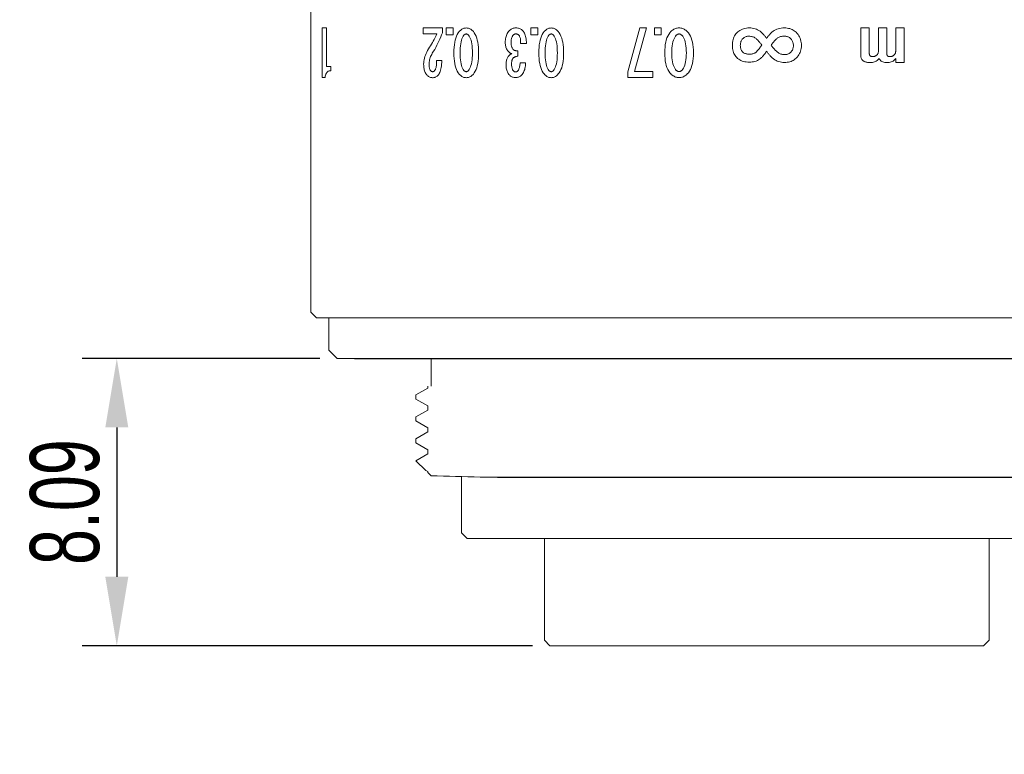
# Model space of a CAD drawing. Header units: millimetres. Extents: x -12 to 140, y 241 to 418.
# Tile 5 of 7: x 85 to 121, y 364 to 390. Entities that reach past the tile are written whole.
import ezdxf

# ---------------------------------------------------------------- set-up
doc = ezdxf.new("R2010")
doc.units = ezdxf.units.MM
doc.header["$LTSCALE"] = 19.36
doc.header["$PDMODE"] = 3
doc.header["$PDSIZE"] = 8
doc.layers.get('0').update_dxf_attribs({"linetype": 'CONTINUOUS'})
doc.layers.get('Defpoints').update_dxf_attribs({"linetype": 'CONTINUOUS'})
doc.layers.add('1', color=7, linetype='CONTINUOUS', true_color=0xffffff)
doc.layers.add('標注線', color=7, linetype='CONTINUOUS')
doc.styles.get("Standard").update_dxf_attribs({"font": 'txt', "width": 0.7})
doc.dimstyles.new('ISO-25', dxfattribs={"dimtxt": 2.5, "dimasz": 2.5, "dimexe": 1.25, "dimexo": 0.625, "dimtad": 1, "dimdec": 4, "dimdsep": 46, "dimlunit": 6, "dimtxsty": 'STANDARD', "dimcen": 2.5, "dimadec": 0, "dimazin": 0, "dimtfac": 1, "dimtdec": 4, "dimtmove": 0, "dimatfit": 3, "dimfxl": 1, "dimtolj": 1, "dimtzin": 0, "dimarcsym": 0})

# ---------------------------------------------------------------- blocks, each defined once
blk = doc.blocks.new('*G60')
at = {"layer": '1', "color": 7, "linetype": 'Continuous', "lineweight": 15}
for p, q in [((47.249, 42.147), (47.974, 42.147)), ((47.249, 41.982), (47.249, 42.147)), ((47.974, 42.147), (48.644, 42.147)), ((48.644, 42.147), (48.644, 42.301)), ((48.644, 42.301), (48.797, 42.301)), ((49.049, 42.088), (49.049, 41.982)), ((49.049, 41.982), (47.249, 41.982))]:
    blk.add_line(p, q, dxfattribs=at)
blk.add_lwpolyline([(48.797, 42.301), (48.799, 42.266), (48.807, 42.234), (48.82, 42.205), (48.837, 42.179), (48.86, 42.157), (48.888, 42.137), (48.92, 42.12), (48.958, 42.106), (49.001, 42.096), (49.049, 42.088)], dxfattribs=at)
blk = doc.blocks.new('*G59')
blk.add_blockref('*G60', (0, 0))
blk = doc.blocks.new('*G61')
at = {"layer": '1', "color": 7, "linetype": 'Continuous', "lineweight": 15}
for p, q in [((47.249, 46.47), (47.249, 46.723)), ((47.249, 46.723), (47.494, 46.723)), ((47.494, 46.723), (47.494, 46.47)), ((47.494, 46.47), (47.249, 46.47))]:
    blk.add_line(p, q, dxfattribs=at)
blk = doc.blocks.new('*G63')
at = {"layer": '1', "color": 7, "linetype": 'Continuous', "lineweight": 15}
for p, q in [((47.249, 45.64), (47.249, 46.342)), ((47.249, 46.342), (47.42, 46.342)), ((47.466, 46.141), (47.466, 45.64)), ((48.429, 46.128), (48.429, 46.316)), ((47.466, 45.64), (47.249, 45.64))]:
    blk.add_line(p, q, dxfattribs=at)
for points in [[(47.42, 46.342), (47.498, 46.311), (47.576, 46.279), (47.653, 46.246), (47.728, 46.211), (47.803, 46.175), (47.878, 46.137), (47.951, 46.098), (48.024, 46.058), (48.095, 46.016), (48.166, 45.973)], [(48.007, 45.836), (47.949, 45.873), (47.891, 45.908), (47.834, 45.942), (47.779, 45.974), (47.724, 46.005), (47.67, 46.035), (47.618, 46.064), (47.566, 46.091), (47.516, 46.117), (47.466, 46.141)], [(48.429, 46.316), (48.498, 46.314), (48.563, 46.31), (48.623, 46.304), (48.68, 46.295), (48.732, 46.285), (48.781, 46.273), (48.825, 46.258), (48.865, 46.242), (48.901, 46.224), (48.933, 46.203)], [(48.771, 46.075), (48.754, 46.085), (48.734, 46.094), (48.709, 46.102), (48.681, 46.109), (48.648, 46.115), (48.612, 46.12), (48.572, 46.123), (48.528, 46.126), (48.481, 46.128), (48.429, 46.128)], [(48.834, 45.991), (48.834, 45.999), (48.832, 46.007), (48.829, 46.015), (48.824, 46.023), (48.818, 46.032), (48.812, 46.04), (48.803, 46.048), (48.794, 46.057), (48.783, 46.066), (48.771, 46.075)], [(48.789, 45.908), (48.798, 45.914), (48.806, 45.921), (48.812, 45.929), (48.818, 45.937), (48.823, 45.945), (48.827, 45.953), (48.83, 45.962), (48.832, 45.971), (48.834, 45.981), (48.834, 45.991)], [(48.933, 46.203), (48.955, 46.186), (48.975, 46.167), (48.993, 46.148), (49.008, 46.127), (49.021, 46.105), (49.032, 46.082), (49.04, 46.058), (49.046, 46.032), (49.05, 46.006), (49.051, 45.978)], [(48.56, 45.659), (48.506, 45.661), (48.452, 45.667), (48.398, 45.675), (48.343, 45.688), (48.288, 45.704), (48.233, 45.723), (48.177, 45.746), (48.121, 45.773), (48.064, 45.803), (48.007, 45.836)], [(48.166, 45.973), (48.205, 45.95), (48.244, 45.93), (48.283, 45.912), (48.323, 45.897), (48.363, 45.884), (48.404, 45.873), (48.444, 45.865), (48.486, 45.859), (48.527, 45.855), (48.569, 45.854)], [(48.924, 45.754), (48.897, 45.736), (48.867, 45.72), (48.836, 45.706), (48.802, 45.693), (48.767, 45.683), (48.729, 45.675), (48.69, 45.668), (48.649, 45.663), (48.605, 45.66), (48.56, 45.659)], [(48.569, 45.854), (48.597, 45.855), (48.624, 45.856), (48.65, 45.859), (48.674, 45.863), (48.697, 45.868), (48.718, 45.873), (48.738, 45.88), (48.756, 45.889), (48.774, 45.898), (48.789, 45.908)], [(49.051, 45.978), (49.049, 45.952), (49.046, 45.926), (49.039, 45.902), (49.03, 45.878), (49.019, 45.855), (49.005, 45.833), (48.989, 45.812), (48.97, 45.792), (48.948, 45.772), (48.924, 45.754)]]:
    blk.add_lwpolyline(points, dxfattribs=at)
blk = doc.blocks.new('*G62')
blk.add_blockref('*G63', (0, 0))
blk = doc.blocks.new('*G65')
at = {"layer": '1', "color": 7, "linetype": 'Continuous', "lineweight": 15}
for points in [[(47.249, 47.201), (47.251, 47.229), (47.255, 47.257), (47.261, 47.284), (47.271, 47.311), (47.283, 47.337), (47.298, 47.362), (47.315, 47.387), (47.335, 47.411), (47.358, 47.435), (47.383, 47.458)], [(47.383, 47.458), (47.431, 47.494), (47.485, 47.527), (47.546, 47.555), (47.614, 47.58), (47.687, 47.601), (47.768, 47.618), (47.855, 47.631), (47.948, 47.641), (48.048, 47.647), (48.155, 47.649)], [(48.155, 47.424), (48.062, 47.423), (47.976, 47.419), (47.896, 47.412), (47.822, 47.402), (47.755, 47.389), (47.694, 47.374), (47.639, 47.355), (47.59, 47.334), (47.548, 47.31), (47.512, 47.284)], [(48.155, 47.649), (48.259, 47.647), (48.358, 47.641), (48.45, 47.631), (48.535, 47.618), (48.615, 47.601), (48.688, 47.58), (48.755, 47.555), (48.815, 47.527), (48.869, 47.494), (48.917, 47.458)], [(48.79, 47.282), (48.752, 47.309), (48.708, 47.334), (48.659, 47.355), (48.604, 47.373), (48.544, 47.389), (48.477, 47.402), (48.405, 47.412), (48.327, 47.419), (48.244, 47.423), (48.155, 47.424)], [(48.917, 47.458), (48.942, 47.435), (48.965, 47.411), (48.985, 47.387), (49.002, 47.362), (49.017, 47.336), (49.029, 47.31), (49.039, 47.284), (49.045, 47.257), (49.049, 47.229), (49.051, 47.201)], [(47.383, 46.945), (47.358, 46.968), (47.335, 46.992), (47.315, 47.016), (47.298, 47.041), (47.283, 47.066), (47.271, 47.092), (47.261, 47.118), (47.255, 47.146), (47.251, 47.173), (47.249, 47.201)], [(47.512, 47.284), (47.503, 47.276), (47.495, 47.268), (47.488, 47.26), (47.482, 47.252), (47.477, 47.243), (47.473, 47.235), (47.47, 47.227), (47.468, 47.218), (47.466, 47.21), (47.466, 47.201)], [(47.466, 47.201), (47.466, 47.193), (47.468, 47.184), (47.47, 47.176), (47.473, 47.167), (47.477, 47.159), (47.482, 47.151), (47.488, 47.143), (47.495, 47.135), (47.503, 47.127), (47.512, 47.119)], [(47.512, 47.119), (47.548, 47.092), (47.59, 47.068), (47.639, 47.047), (47.694, 47.029), (47.755, 47.013), (47.822, 47.001), (47.896, 46.991), (47.976, 46.984), (48.062, 46.98), (48.155, 46.978)], [(48.155, 46.978), (48.245, 46.98), (48.33, 46.984), (48.409, 46.991), (48.481, 47.001), (48.547, 47.013), (48.608, 47.029), (48.662, 47.047), (48.71, 47.068), (48.752, 47.092), (48.788, 47.119)], [(48.788, 47.119), (48.797, 47.127), (48.805, 47.135), (48.812, 47.143), (48.818, 47.151), (48.823, 47.159), (48.827, 47.168), (48.83, 47.176), (48.832, 47.184), (48.834, 47.193), (48.834, 47.201)], [(48.834, 47.201), (48.834, 47.21), (48.832, 47.218), (48.83, 47.227), (48.827, 47.235), (48.823, 47.243), (48.818, 47.251), (48.812, 47.259), (48.806, 47.267), (48.798, 47.275), (48.79, 47.282)], [(49.051, 47.201), (49.049, 47.173), (49.045, 47.146), (49.039, 47.119), (49.029, 47.092), (49.017, 47.066), (49.002, 47.041), (48.985, 47.016), (48.965, 46.992), (48.942, 46.968), (48.917, 46.945)], [(48.155, 46.754), (48.048, 46.756), (47.948, 46.761), (47.855, 46.771), (47.768, 46.784), (47.688, 46.802), (47.614, 46.823), (47.546, 46.847), (47.486, 46.876), (47.431, 46.908), (47.383, 46.945)], [(48.917, 46.945), (48.869, 46.908), (48.815, 46.876), (48.754, 46.847), (48.688, 46.823), (48.615, 46.802), (48.535, 46.784), (48.45, 46.771), (48.358, 46.761), (48.259, 46.756), (48.155, 46.754)]]:
    blk.add_lwpolyline(points, dxfattribs=at)
blk = doc.blocks.new('*G64')
blk.add_blockref('*G65', (0, 0))
blk = doc.blocks.new('*G66')
at = {"layer": '1', "color": 7, "linetype": 'Continuous', "lineweight": 15}
for p, q in [((47.249, 49.545), (47.249, 49.799)), ((47.249, 49.799), (47.494, 49.799)), ((47.494, 49.799), (47.494, 49.545)), ((47.494, 49.545), (47.249, 49.545))]:
    blk.add_line(p, q, dxfattribs=at)
blk = doc.blocks.new('*G68')
at = {"layer": '1', "color": 7, "linetype": 'Continuous', "lineweight": 15}
for points in [[(47.383, 50.534), (47.431, 50.57), (47.485, 50.603), (47.546, 50.631), (47.613, 50.656), (47.687, 50.677), (47.768, 50.694), (47.855, 50.707), (47.948, 50.717), (48.048, 50.723), (48.154, 50.725)], [(48.154, 50.725), (48.259, 50.723), (48.358, 50.717), (48.45, 50.707), (48.535, 50.694), (48.615, 50.677), (48.688, 50.656), (48.754, 50.631), (48.815, 50.603), (48.869, 50.57), (48.916, 50.534)], [(47.249, 50.277), (47.251, 50.305), (47.255, 50.333), (47.261, 50.36), (47.271, 50.387), (47.283, 50.413), (47.297, 50.438), (47.315, 50.463), (47.335, 50.487), (47.358, 50.511), (47.383, 50.534)], [(47.383, 50.021), (47.358, 50.044), (47.335, 50.068), (47.315, 50.092), (47.297, 50.117), (47.283, 50.142), (47.271, 50.168), (47.261, 50.194), (47.255, 50.221), (47.251, 50.249), (47.249, 50.277)], [(47.512, 50.36), (47.503, 50.352), (47.495, 50.344), (47.488, 50.336), (47.482, 50.328), (47.477, 50.319), (47.473, 50.311), (47.47, 50.303), (47.468, 50.294), (47.466, 50.286), (47.466, 50.277)], [(47.466, 50.277), (47.466, 50.269), (47.468, 50.26), (47.47, 50.252), (47.473, 50.243), (47.477, 50.235), (47.482, 50.227), (47.488, 50.219), (47.495, 50.211), (47.503, 50.203), (47.512, 50.195)], [(48.154, 50.5), (48.062, 50.499), (47.976, 50.495), (47.896, 50.488), (47.822, 50.478), (47.755, 50.465), (47.693, 50.45), (47.639, 50.431), (47.59, 50.41), (47.548, 50.386), (47.512, 50.36)], [(48.789, 50.358), (48.752, 50.385), (48.708, 50.409), (48.659, 50.431), (48.604, 50.449), (48.543, 50.465), (48.477, 50.478), (48.405, 50.487), (48.327, 50.495), (48.244, 50.499), (48.154, 50.5)], [(48.788, 50.195), (48.797, 50.203), (48.805, 50.211), (48.811, 50.219), (48.817, 50.227), (48.823, 50.235), (48.827, 50.244), (48.83, 50.252), (48.832, 50.26), (48.834, 50.269), (48.834, 50.277)], [(48.834, 50.277), (48.834, 50.286), (48.832, 50.294), (48.83, 50.303), (48.827, 50.311), (48.823, 50.319), (48.818, 50.327), (48.812, 50.335), (48.806, 50.343), (48.798, 50.351), (48.789, 50.358)], [(48.916, 50.534), (48.942, 50.511), (48.965, 50.487), (48.985, 50.463), (49.002, 50.438), (49.017, 50.412), (49.029, 50.386), (49.039, 50.36), (49.045, 50.333), (49.049, 50.305), (49.051, 50.277)], [(49.051, 50.277), (49.049, 50.249), (49.045, 50.222), (49.039, 50.195), (49.029, 50.168), (49.017, 50.142), (49.002, 50.117), (48.985, 50.092), (48.965, 50.068), (48.942, 50.044), (48.916, 50.021)], [(48.154, 49.83), (48.048, 49.832), (47.948, 49.837), (47.855, 49.847), (47.768, 49.86), (47.687, 49.877), (47.614, 49.898), (47.546, 49.923), (47.485, 49.952), (47.431, 49.984), (47.383, 50.021)], [(47.512, 50.195), (47.548, 50.168), (47.59, 50.144), (47.639, 50.123), (47.694, 50.105), (47.755, 50.089), (47.822, 50.077), (47.896, 50.067), (47.976, 50.06), (48.062, 50.055), (48.154, 50.054)], [(48.154, 50.054), (48.245, 50.055), (48.33, 50.06), (48.408, 50.067), (48.481, 50.077), (48.547, 50.089), (48.608, 50.105), (48.662, 50.123), (48.71, 50.144), (48.752, 50.168), (48.788, 50.195)], [(48.916, 50.021), (48.869, 49.984), (48.815, 49.952), (48.754, 49.923), (48.687, 49.898), (48.614, 49.877), (48.535, 49.86), (48.449, 49.847), (48.357, 49.837), (48.259, 49.832), (48.154, 49.83)]]:
    blk.add_lwpolyline(points, dxfattribs=at)
blk = doc.blocks.new('*G67')
blk.add_blockref('*G68', (0, 0))
blk = doc.blocks.new('*G70')
at = {"layer": '1', "color": 7, "linetype": 'Continuous', "lineweight": 15}
for p, q in [((47.815, 49.38), (47.815, 49.171)), ((48.517, 49.151), (48.517, 49.352)), ((48.076, 49.069), (48.272, 49.069))]:
    blk.add_line(p, q, dxfattribs=at)
for points in [[(47.248, 48.996), (47.249, 49.03), (47.253, 49.063), (47.259, 49.094), (47.268, 49.124), (47.279, 49.152), (47.293, 49.178), (47.309, 49.203), (47.328, 49.227), (47.35, 49.249), (47.373, 49.269)], [(47.373, 49.269), (47.403, 49.29), (47.436, 49.309), (47.472, 49.326), (47.512, 49.34), (47.554, 49.352), (47.6, 49.362), (47.649, 49.37), (47.701, 49.376), (47.757, 49.379), (47.815, 49.38)], [(48.517, 49.352), (48.568, 49.349), (48.618, 49.344), (48.665, 49.337), (48.71, 49.328), (48.753, 49.317), (48.793, 49.303), (48.831, 49.288), (48.867, 49.27), (48.9, 49.249), (48.931, 49.227)], [(48.931, 49.227), (48.953, 49.208), (48.973, 49.188), (48.991, 49.167), (49.006, 49.145), (49.019, 49.122), (49.029, 49.097), (49.037, 49.072), (49.043, 49.045), (49.047, 49.018), (49.048, 48.989)], [(47.382, 48.731), (47.357, 48.752), (47.334, 48.775), (47.314, 48.799), (47.296, 48.824), (47.282, 48.85), (47.27, 48.877), (47.26, 48.905), (47.253, 48.934), (47.249, 48.965), (47.248, 48.996)], [(47.518, 49.112), (47.508, 49.103), (47.499, 49.094), (47.491, 49.084), (47.484, 49.073), (47.478, 49.062), (47.473, 49.05), (47.469, 49.037), (47.467, 49.024), (47.465, 49.011), (47.464, 48.996)], [(47.464, 48.996), (47.465, 48.984), (47.467, 48.973), (47.471, 48.961), (47.476, 48.95), (47.482, 48.938), (47.49, 48.926), (47.5, 48.915), (47.511, 48.903), (47.523, 48.892), (47.536, 48.881)], [(47.815, 49.171), (47.774, 49.171), (47.735, 49.17), (47.699, 49.168), (47.665, 49.165), (47.634, 49.16), (47.606, 49.153), (47.58, 49.145), (47.557, 49.135), (47.536, 49.125), (47.518, 49.112)], [(47.536, 48.881), (47.553, 48.87), (47.571, 48.86), (47.591, 48.851), (47.613, 48.843), (47.638, 48.837), (47.665, 48.831), (47.693, 48.827), (47.724, 48.824), (47.757, 48.823), (47.793, 48.822)], [(47.793, 48.822), (47.819, 48.823), (47.845, 48.825), (47.87, 48.828), (47.894, 48.834), (47.918, 48.84), (47.94, 48.848), (47.962, 48.858), (47.982, 48.869), (48.002, 48.881), (48.021, 48.895)], [(48.021, 48.895), (48.033, 48.905), (48.044, 48.918), (48.053, 48.931), (48.06, 48.946), (48.067, 48.963), (48.071, 48.981), (48.075, 49.001), (48.076, 49.022), (48.077, 49.045), (48.076, 49.069)], [(48.18, 48.853), (48.176, 48.836), (48.171, 48.821), (48.165, 48.806), (48.158, 48.791), (48.15, 48.777), (48.14, 48.764), (48.13, 48.751), (48.119, 48.739), (48.107, 48.727), (48.094, 48.717)], [(48.282, 48.724), (48.264, 48.738), (48.248, 48.752), (48.233, 48.766), (48.221, 48.78), (48.21, 48.793), (48.2, 48.806), (48.193, 48.818), (48.187, 48.83), (48.183, 48.841), (48.18, 48.853)], [(48.272, 49.069), (48.275, 49.045), (48.278, 49.023), (48.283, 49.002), (48.289, 48.982), (48.296, 48.964), (48.303, 48.947), (48.313, 48.932), (48.323, 48.918), (48.334, 48.906), (48.346, 48.895)], [(48.346, 48.895), (48.36, 48.885), (48.375, 48.876), (48.392, 48.868), (48.41, 48.862), (48.43, 48.856), (48.451, 48.851), (48.473, 48.848), (48.497, 48.845), (48.522, 48.844), (48.548, 48.843)], [(48.795, 49.077), (48.777, 49.089), (48.757, 49.101), (48.735, 49.111), (48.71, 49.12), (48.683, 49.128), (48.654, 49.135), (48.623, 49.141), (48.59, 49.145), (48.554, 49.148), (48.517, 49.151)], [(48.548, 48.843), (48.582, 48.844), (48.613, 48.845), (48.643, 48.848), (48.67, 48.853), (48.696, 48.858), (48.72, 48.864), (48.741, 48.872), (48.761, 48.881), (48.779, 48.891), (48.795, 48.902)], [(48.84, 48.989), (48.84, 48.999), (48.839, 49.009), (48.836, 49.019), (48.833, 49.028), (48.829, 49.037), (48.824, 49.046), (48.818, 49.054), (48.811, 49.062), (48.804, 49.069), (48.795, 49.077)], [(48.795, 48.902), (48.804, 48.909), (48.811, 48.917), (48.818, 48.925), (48.824, 48.933), (48.829, 48.942), (48.833, 48.95), (48.836, 48.96), (48.839, 48.969), (48.84, 48.979), (48.84, 48.989)], [(49.048, 48.989), (49.047, 48.959), (49.043, 48.931), (49.037, 48.903), (49.029, 48.877), (49.019, 48.852), (49.006, 48.828), (48.991, 48.805), (48.973, 48.784), (48.953, 48.764), (48.931, 48.745)], [(47.775, 48.612), (47.727, 48.614), (47.682, 48.617), (47.638, 48.623), (47.596, 48.631), (47.556, 48.642), (47.517, 48.655), (47.481, 48.67), (47.446, 48.688), (47.413, 48.708), (47.382, 48.731)], [(48.094, 48.717), (48.067, 48.697), (48.039, 48.679), (48.01, 48.663), (47.98, 48.65), (47.948, 48.638), (47.916, 48.629), (47.882, 48.622), (47.847, 48.617), (47.811, 48.614), (47.775, 48.612)], [(48.584, 48.641), (48.546, 48.642), (48.509, 48.644), (48.475, 48.648), (48.442, 48.654), (48.41, 48.661), (48.381, 48.671), (48.354, 48.681), (48.328, 48.694), (48.304, 48.708), (48.282, 48.724)], [(48.931, 48.745), (48.904, 48.725), (48.875, 48.707), (48.844, 48.692), (48.812, 48.678), (48.778, 48.667), (48.743, 48.657), (48.705, 48.65), (48.667, 48.645), (48.626, 48.642), (48.584, 48.641)]]:
    blk.add_lwpolyline(points, dxfattribs=at)
blk = doc.blocks.new('*G69')
blk.add_blockref('*G70', (0, 0))
blk = doc.blocks.new('*G71')
at = {"layer": '1', "color": 7, "linetype": 'Continuous', "lineweight": 15}
for points in [[(47.381, 55.202), (47.429, 55.245), (47.484, 55.283), (47.544, 55.316), (47.612, 55.345), (47.686, 55.369), (47.766, 55.389), (47.853, 55.405), (47.947, 55.416), (48.047, 55.423), (48.154, 55.425)], [(48.154, 55.425), (48.259, 55.423), (48.357, 55.416), (48.449, 55.405), (48.535, 55.389), (48.614, 55.369), (48.688, 55.345), (48.754, 55.316), (48.815, 55.283), (48.869, 55.245), (48.916, 55.202)], [(47.249, 54.907), (47.25, 54.939), (47.254, 54.971), (47.261, 55.002), (47.27, 55.032), (47.282, 55.062), (47.297, 55.092), (47.314, 55.12), (47.334, 55.148), (47.356, 55.176), (47.381, 55.202)], [(47.381, 54.612), (47.356, 54.638), (47.334, 54.666), (47.314, 54.694), (47.297, 54.722), (47.282, 54.752), (47.27, 54.781), (47.261, 54.812), (47.254, 54.843), (47.25, 54.875), (47.249, 54.907)], [(47.514, 55.007), (47.505, 54.998), (47.497, 54.988), (47.49, 54.978), (47.484, 54.969), (47.478, 54.959), (47.474, 54.949), (47.471, 54.938), (47.468, 54.928), (47.467, 54.917), (47.467, 54.907)], [(47.467, 54.907), (47.467, 54.896), (47.468, 54.886), (47.471, 54.876), (47.474, 54.865), (47.478, 54.855), (47.484, 54.845), (47.49, 54.836), (47.497, 54.826), (47.505, 54.816), (47.514, 54.807)], [(48.154, 55.171), (48.062, 55.169), (47.976, 55.165), (47.896, 55.156), (47.823, 55.145), (47.756, 55.13), (47.695, 55.112), (47.64, 55.091), (47.592, 55.066), (47.55, 55.038), (47.514, 55.007)], [(48.785, 55.007), (48.747, 55.038), (48.704, 55.066), (48.655, 55.091), (48.601, 55.112), (48.54, 55.13), (48.474, 55.145), (48.403, 55.156), (48.325, 55.165), (48.242, 55.169), (48.154, 55.171)], [(48.784, 54.807), (48.793, 54.816), (48.801, 54.826), (48.808, 54.836), (48.814, 54.846), (48.82, 54.856), (48.824, 54.866), (48.827, 54.876), (48.83, 54.886), (48.831, 54.896), (48.832, 54.907)], [(48.832, 54.907), (48.831, 54.917), (48.83, 54.928), (48.827, 54.938), (48.824, 54.948), (48.82, 54.958), (48.815, 54.968), (48.809, 54.978), (48.801, 54.988), (48.793, 54.997), (48.785, 55.007)], [(48.916, 55.202), (48.942, 55.176), (48.964, 55.148), (48.984, 55.12), (49.001, 55.091), (49.016, 55.062), (49.028, 55.032), (49.037, 55.002), (49.044, 54.971), (49.048, 54.939), (49.049, 54.907)], [(49.049, 54.907), (49.048, 54.875), (49.044, 54.843), (49.037, 54.812), (49.028, 54.782), (49.016, 54.752), (49.001, 54.723), (48.984, 54.694), (48.964, 54.666), (48.942, 54.638), (48.916, 54.612)], [(48.154, 54.389), (48.047, 54.391), (47.947, 54.398), (47.853, 54.409), (47.766, 54.424), (47.686, 54.445), (47.612, 54.469), (47.545, 54.498), (47.484, 54.531), (47.429, 54.569), (47.381, 54.612)], [(47.514, 54.807), (47.55, 54.776), (47.592, 54.748), (47.64, 54.723), (47.695, 54.702), (47.756, 54.684), (47.823, 54.669), (47.896, 54.657), (47.976, 54.649), (48.062, 54.644), (48.154, 54.643)], [(48.154, 54.643), (48.244, 54.644), (48.328, 54.649), (48.406, 54.657), (48.478, 54.669), (48.544, 54.684), (48.604, 54.702), (48.658, 54.723), (48.706, 54.748), (48.748, 54.776), (48.784, 54.807)], [(48.916, 54.612), (48.869, 54.569), (48.815, 54.531), (48.754, 54.498), (48.687, 54.469), (48.614, 54.445), (48.535, 54.424), (48.449, 54.409), (48.357, 54.398), (48.258, 54.391), (48.154, 54.389)]]:
    blk.add_lwpolyline(points, dxfattribs=at)
blk = doc.blocks.new('*G72')
at = {"layer": '1', "color": 7, "linetype": 'Continuous', "lineweight": 15}
for p, q in [((47.249, 54.011), (47.249, 54.264)), ((47.249, 54.264), (47.494, 54.264)), ((47.494, 54.264), (47.494, 54.011)), ((47.494, 54.011), (47.249, 54.011))]:
    blk.add_line(p, q, dxfattribs=at)
blk = doc.blocks.new('*G74')
at = {"layer": '1', "color": 7, "linetype": 'Continuous', "lineweight": 15}
for p, q in [((48.831, 53.288), (48.831, 53.954)), ((48.831, 53.954), (49.049, 53.954)), ((49.049, 53.954), (49.049, 53.052)), ((47.249, 53.729), (48.831, 53.288)), ((47.249, 53.481), (47.249, 53.729)), ((48.835, 53.052), (47.249, 53.481)), ((49.049, 53.052), (48.835, 53.052))]:
    blk.add_line(p, q, dxfattribs=at)
blk = doc.blocks.new('*G73')
blk.add_blockref('*G74', (0, 0))
blk = doc.blocks.new('*G76')
at = {"layer": '1', "color": 7, "linetype": 'Continuous', "lineweight": 15}
for p, q in [((47.249, 62.75), (47.249, 63.057)), ((47.249, 63.057), (48.501, 63.057)), ((48.073, 62.75), (47.249, 62.75)), ((48.501, 62.75), (48.352, 62.75)), ((48.501, 63.057), (48.501, 62.75)), ((47.249, 62.125), (47.249, 62.432)), ((47.249, 62.432), (48.188, 62.432)), ((48.073, 62.125), (47.249, 62.125)), ((47.249, 61.487), (47.249, 61.794)), ((47.249, 61.794), (48.179, 61.794)), ((48.258, 61.487), (47.249, 61.487))]:
    blk.add_line(p, q, dxfattribs=at)
for points in [[(48.248, 62.67), (48.236, 62.685), (48.223, 62.699), (48.209, 62.711), (48.193, 62.721), (48.177, 62.73), (48.159, 62.738), (48.139, 62.743), (48.119, 62.747), (48.097, 62.75), (48.073, 62.75)], [(48.352, 62.75), (48.38, 62.73), (48.405, 62.707), (48.428, 62.682), (48.447, 62.654), (48.464, 62.623), (48.477, 62.591), (48.488, 62.555), (48.495, 62.518), (48.5, 62.477), (48.501, 62.435)], [(48.188, 62.432), (48.199, 62.432), (48.209, 62.433), (48.219, 62.434), (48.228, 62.436), (48.236, 62.439), (48.243, 62.442), (48.25, 62.446), (48.256, 62.45), (48.261, 62.455), (48.265, 62.461)], [(48.288, 62.539), (48.288, 62.553), (48.286, 62.567), (48.284, 62.581), (48.282, 62.594), (48.278, 62.607), (48.273, 62.62), (48.268, 62.633), (48.262, 62.645), (48.255, 62.658), (48.248, 62.67)], [(48.265, 62.461), (48.269, 62.468), (48.273, 62.475), (48.277, 62.482), (48.28, 62.49), (48.282, 62.497), (48.284, 62.505), (48.286, 62.513), (48.287, 62.522), (48.288, 62.53), (48.288, 62.539)], [(48.501, 62.435), (48.5, 62.392), (48.495, 62.352), (48.488, 62.316), (48.477, 62.283), (48.464, 62.253), (48.447, 62.227), (48.428, 62.204), (48.405, 62.184), (48.38, 62.168), (48.352, 62.155)], [(48.248, 62.045), (48.236, 62.06), (48.223, 62.074), (48.209, 62.086), (48.193, 62.096), (48.177, 62.105), (48.159, 62.112), (48.139, 62.118), (48.119, 62.122), (48.097, 62.125), (48.073, 62.125)], [(48.288, 61.927), (48.288, 61.939), (48.286, 61.95), (48.284, 61.962), (48.282, 61.974), (48.278, 61.985), (48.273, 61.997), (48.268, 62.009), (48.262, 62.021), (48.255, 62.033), (48.248, 62.045)], [(48.352, 62.155), (48.38, 62.131), (48.405, 62.106), (48.428, 62.078), (48.447, 62.048), (48.464, 62.016), (48.477, 61.981), (48.488, 61.945), (48.495, 61.906), (48.5, 61.866), (48.501, 61.823)], [(48.179, 61.794), (48.19, 61.794), (48.201, 61.795), (48.211, 61.798), (48.22, 61.8), (48.229, 61.804), (48.238, 61.809), (48.245, 61.814), (48.253, 61.821), (48.259, 61.828), (48.265, 61.836)], [(48.265, 61.836), (48.269, 61.843), (48.273, 61.85), (48.277, 61.858), (48.28, 61.867), (48.282, 61.875), (48.284, 61.885), (48.286, 61.895), (48.287, 61.905), (48.288, 61.916), (48.288, 61.927)], [(48.501, 61.823), (48.5, 61.791), (48.499, 61.761), (48.496, 61.732), (48.492, 61.705), (48.487, 61.68), (48.481, 61.656), (48.473, 61.633), (48.465, 61.613), (48.455, 61.593), (48.444, 61.576)], [(48.444, 61.576), (48.432, 61.559), (48.418, 61.544), (48.402, 61.531), (48.386, 61.519), (48.368, 61.509), (48.349, 61.502), (48.328, 61.495), (48.306, 61.491), (48.283, 61.488), (48.258, 61.487)]]:
    blk.add_lwpolyline(points, dxfattribs=at)
blk = doc.blocks.new('*G75')
blk.add_blockref('*G76', (0, 0))
blk = doc.blocks.new('*G78')
at = {"layer": '1', "color": 7, "linetype": 'Continuous', "lineweight": 15}
for points in [[(47.406, 59.144), (47.445, 59.181), (47.486, 59.213), (47.53, 59.242), (47.575, 59.267), (47.622, 59.288), (47.671, 59.305), (47.722, 59.319), (47.774, 59.328), (47.829, 59.334), (47.886, 59.336)], [(47.886, 59.336), (47.938, 59.334), (47.989, 59.328), (48.038, 59.319), (48.086, 59.305), (48.132, 59.288), (48.177, 59.267), (48.221, 59.242), (48.263, 59.213), (48.303, 59.181), (48.342, 59.144)], [(47.248, 58.722), (47.25, 58.774), (47.255, 58.823), (47.263, 58.871), (47.274, 58.917), (47.288, 58.96), (47.305, 59.001), (47.326, 59.04), (47.349, 59.077), (47.376, 59.112), (47.406, 59.144)], [(47.62, 58.93), (47.607, 58.915), (47.594, 58.899), (47.584, 58.881), (47.574, 58.862), (47.567, 58.842), (47.56, 58.821), (47.555, 58.798), (47.552, 58.774), (47.549, 58.748), (47.549, 58.722)], [(47.886, 59.047), (47.856, 59.046), (47.828, 59.042), (47.8, 59.036), (47.772, 59.028), (47.745, 59.018), (47.719, 59.005), (47.693, 58.99), (47.668, 58.972), (47.644, 58.952), (47.62, 58.93)], [(48.139, 58.941), (48.118, 58.961), (48.095, 58.979), (48.072, 58.995), (48.048, 59.009), (48.023, 59.021), (47.997, 59.03), (47.971, 59.037), (47.943, 59.043), (47.915, 59.046), (47.886, 59.047)], [(48.211, 58.722), (48.211, 58.75), (48.208, 58.778), (48.205, 58.803), (48.2, 58.828), (48.193, 58.85), (48.185, 58.872), (48.176, 58.891), (48.165, 58.909), (48.153, 58.926), (48.139, 58.941)], [(48.342, 59.144), (48.372, 59.112), (48.399, 59.077), (48.423, 59.04), (48.443, 59.001), (48.461, 58.96), (48.475, 58.916), (48.486, 58.871), (48.494, 58.823), (48.499, 58.773), (48.5, 58.722)], [(47.44, 58.23), (47.404, 58.27), (47.371, 58.312), (47.342, 58.355), (47.317, 58.401), (47.296, 58.449), (47.279, 58.499), (47.266, 58.552), (47.256, 58.606), (47.25, 58.663), (47.248, 58.722)], [(47.549, 58.722), (47.55, 58.684), (47.552, 58.648), (47.557, 58.614), (47.564, 58.583), (47.572, 58.553), (47.583, 58.525), (47.595, 58.499), (47.609, 58.475), (47.625, 58.453), (47.643, 58.434)], [(48.105, 58.445), (48.125, 58.467), (48.143, 58.49), (48.159, 58.515), (48.173, 58.54), (48.185, 58.567), (48.194, 58.596), (48.202, 58.625), (48.207, 58.656), (48.21, 58.688), (48.211, 58.722)], [(48.5, 58.722), (48.498, 58.667), (48.492, 58.614), (48.482, 58.562), (48.468, 58.512), (48.449, 58.464), (48.427, 58.416), (48.4, 58.371), (48.37, 58.326), (48.335, 58.283), (48.296, 58.242)], [(47.627, 58.077), (47.612, 58.085), (47.597, 58.095), (47.581, 58.106), (47.563, 58.119), (47.545, 58.134), (47.526, 58.15), (47.506, 58.168), (47.485, 58.187), (47.463, 58.208), (47.44, 58.23)], [(47.643, 58.434), (47.664, 58.413), (47.685, 58.393), (47.707, 58.373), (47.729, 58.353), (47.752, 58.333), (47.775, 58.313), (47.799, 58.294), (47.823, 58.274), (47.848, 58.255), (47.873, 58.236)], [(47.873, 58.236), (47.897, 58.255), (47.92, 58.275), (47.944, 58.295), (47.967, 58.315), (47.991, 58.336), (48.014, 58.357), (48.037, 58.379), (48.06, 58.4), (48.082, 58.423), (48.105, 58.445)], [(48.296, 58.242), (48.278, 58.224), (48.259, 58.206), (48.239, 58.189), (48.219, 58.172), (48.198, 58.155), (48.177, 58.139), (48.156, 58.123), (48.133, 58.108), (48.111, 58.093), (48.088, 58.079)], [(47.248, 57.449), (47.25, 57.504), (47.256, 57.556), (47.266, 57.608), (47.279, 57.657), (47.296, 57.705), (47.317, 57.751), (47.342, 57.795), (47.371, 57.838), (47.404, 57.878), (47.44, 57.918)], [(47.44, 57.918), (47.461, 57.938), (47.481, 57.958), (47.501, 57.976), (47.52, 57.993), (47.539, 58.01), (47.558, 58.025), (47.575, 58.04), (47.593, 58.053), (47.61, 58.066), (47.627, 58.077)], [(47.863, 57.901), (47.848, 57.89), (47.832, 57.877), (47.814, 57.863), (47.795, 57.847), (47.775, 57.829), (47.753, 57.809), (47.73, 57.788), (47.706, 57.765), (47.681, 57.741), (47.655, 57.715)], [(48.134, 57.683), (48.108, 57.709), (48.082, 57.734), (48.055, 57.758), (48.028, 57.782), (48.001, 57.804), (47.974, 57.825), (47.947, 57.845), (47.919, 57.865), (47.891, 57.883), (47.863, 57.901)], [(48.088, 58.079), (48.117, 58.059), (48.145, 58.039), (48.172, 58.019), (48.197, 58), (48.221, 57.981), (48.243, 57.963), (48.265, 57.945), (48.284, 57.928), (48.303, 57.911), (48.319, 57.895)], [(48.319, 57.895), (48.352, 57.86), (48.38, 57.823), (48.406, 57.784), (48.428, 57.742), (48.446, 57.699), (48.462, 57.653), (48.473, 57.605), (48.482, 57.555), (48.487, 57.503), (48.489, 57.449)], [(47.429, 56.992), (47.394, 57.029), (47.364, 57.068), (47.337, 57.109), (47.313, 57.152), (47.293, 57.197), (47.277, 57.243), (47.265, 57.292), (47.256, 57.342), (47.25, 57.395), (47.248, 57.449)], [(47.655, 57.715), (47.634, 57.693), (47.616, 57.67), (47.601, 57.645), (47.587, 57.62), (47.575, 57.592), (47.566, 57.564), (47.558, 57.534), (47.553, 57.503), (47.55, 57.471), (47.549, 57.438)], [(47.549, 57.438), (47.55, 57.411), (47.552, 57.385), (47.557, 57.36), (47.564, 57.335), (47.572, 57.312), (47.583, 57.289), (47.595, 57.267), (47.609, 57.246), (47.625, 57.226), (47.643, 57.207)], [(48.117, 57.207), (48.132, 57.224), (48.147, 57.243), (48.159, 57.263), (48.17, 57.284), (48.179, 57.306), (48.187, 57.33), (48.192, 57.355), (48.197, 57.381), (48.199, 57.409), (48.2, 57.438)], [(48.2, 57.438), (48.199, 57.469), (48.197, 57.499), (48.194, 57.527), (48.189, 57.554), (48.183, 57.579), (48.176, 57.603), (48.168, 57.625), (48.158, 57.646), (48.147, 57.665), (48.134, 57.683)], [(48.489, 57.449), (48.487, 57.393), (48.482, 57.339), (48.473, 57.287), (48.462, 57.238), (48.446, 57.191), (48.428, 57.147), (48.406, 57.105), (48.38, 57.065), (48.352, 57.027), (48.319, 56.992)], [(47.643, 57.207), (47.66, 57.191), (47.679, 57.177), (47.7, 57.164), (47.722, 57.154), (47.745, 57.144), (47.77, 57.137), (47.797, 57.131), (47.825, 57.127), (47.855, 57.125), (47.886, 57.124)], [(47.886, 57.124), (47.915, 57.125), (47.942, 57.127), (47.969, 57.131), (47.994, 57.137), (48.017, 57.144), (48.04, 57.154), (48.061, 57.164), (48.081, 57.177), (48.099, 57.191), (48.117, 57.207)], [(47.886, 56.835), (47.827, 56.836), (47.772, 56.841), (47.719, 56.849), (47.669, 56.86), (47.622, 56.874), (47.578, 56.891), (47.536, 56.912), (47.498, 56.936), (47.462, 56.962), (47.429, 56.992)], [(48.319, 56.992), (48.287, 56.962), (48.252, 56.936), (48.214, 56.912), (48.174, 56.891), (48.132, 56.874), (48.088, 56.86), (48.041, 56.849), (47.991, 56.841), (47.94, 56.836), (47.886, 56.835)]]:
    blk.add_lwpolyline(points, dxfattribs=at)
blk = doc.blocks.new('*G77')
blk.add_blockref('*G78', (0, 0))
blk = doc.blocks.new('*D96')
at = {"layer": 'Defpoints', "color": 0, "transparency": 16777216}
for p in [(96.542, 378.182), (101.718, 373.882), (139.092, 373.882)]:
    blk.add_point(p, dxfattribs=at)
at = {"layer": '標注線', "color": 0, "lineweight": -2, "transparency": 16777216}
for p, q in [((139.092, 380.682), (139.092, 383.182)), ((97.167, 378.182), (140.342, 378.182)), ((139.092, 378.182), (139.092, 373.882)), ((102.343, 373.882), (140.342, 373.882)), ((139.092, 371.382), (139.092, 363.84))]:
    blk.add_line(p, q, dxfattribs=at)
at = {"layer": '標注線', "color": 0, "transparency": 16777216}
for points in [[(138.675, 380.682), (139.508, 380.682), (139.092, 378.182)], [(138.675, 371.382), (139.508, 371.382), (139.092, 373.882)]]:
    blk.add_solid(points, dxfattribs=at)
at = {"layer": '標注線', "color": 0, "transparency": 16777216, "insert": (137.008, 366.361), "char_height": 2.5, "attachment_point": 5, "rotation": 90}
blk.add_mtext('4,3', dxfattribs=at)
blk = doc.blocks.new('*D98')
at = {"layer": 'Defpoints', "color": 0, "transparency": 16777216}
for p in [(96.542, 378.182), (88.563, 367.774), (104.242, 367.774)]:
    blk.add_point(p, dxfattribs=at)
at = {"layer": '標注線', "color": 0, "lineweight": -2, "transparency": 16777216}
for p, q in [((95.917, 378.182), (87.313, 378.182)), ((88.563, 375.682), (88.563, 370.274)), ((103.617, 367.774), (87.313, 367.774))]:
    blk.add_line(p, q, dxfattribs=at)
at = {"layer": '標注線', "color": 0, "transparency": 16777216}
for points in [[(88.146, 375.682), (88.979, 375.682), (88.563, 378.182)], [(88.146, 370.274), (88.979, 370.274), (88.563, 367.774)]]:
    blk.add_solid(points, dxfattribs=at)
at = {"layer": '標注線', "color": 0, "transparency": 16777216, "insert": (86.688, 372.978), "char_height": 2.5, "attachment_point": 5, "rotation": 90}
blk.add_mtext('8.09', dxfattribs=at)

msp = doc.modelspace()

# ---------------------------------------------------------------- linework, layer by layer
at = {"layer": '1', "color": 7, "linetype": 'Continuous', "lineweight": 20}
for p, q in [((95.592, 390.756), (95.592, 379.856)), ((95.592, 379.856), (95.792, 379.656)), ((95.792, 379.656), (128.392, 379.656)), ((96.242, 379.656), (96.242, 378.482)), ((96.242, 378.482), (96.542, 378.182)), ((96.542, 378.182), (127.642, 378.182)), ((99.942, 377.182), (99.942, 378.182)), ((99.822, 377.182), (99.822, 377.108)), ((99.822, 377.108), (99.392, 376.859)), ((99.392, 376.864), (99.392, 376.711)), ((99.392, 376.864), (99.392, 376.711)), ((99.822, 376.462), (99.392, 376.711)), ((99.822, 376.314), (99.822, 376.462)), ((99.822, 376.314), (99.392, 376.065)), ((99.392, 376.065), (99.392, 375.917)), ((99.392, 376.065), (99.392, 375.917)), ((99.822, 375.669), (99.392, 375.917)), ((99.822, 375.52), (99.392, 375.272)), ((99.822, 375.52), (99.822, 375.669)), ((99.392, 375.272), (99.392, 375.123)), ((99.392, 375.264), (99.392, 375.115)), ((99.822, 374.875), (99.392, 375.123)), ((99.822, 374.726), (99.394, 374.479)), ((99.822, 374.726), (99.822, 374.875)), ((99.394, 374.479), (99.753, 374.121)), ((99.822, 374.081), (99.753, 374.121)), ((99.822, 374.052), (99.822, 374.081)), ((99.822, 374.052), (99.944, 373.929)), ((101.042, 373.903), (101.042, 371.856)), ((101.718, 373.882), (124.202, 373.882)), ((101.042, 371.864), (101.242, 371.664)), ((101.242, 371.664), (122.942, 371.664)), ((104.042, 371.664), (104.042, 367.974)), ((120.142, 371.664), (120.142, 367.974)), ((104.042, 367.974), (104.242, 367.774)), ((120.142, 367.974), (119.942, 367.774)), ((104.242, 367.774), (119.942, 367.774))]:
    msp.add_line(p, q, dxfattribs=at)
at = {"layer": '1', "color": 7, "linetype": 'Continuous', "lineweight": 15}
for q in [(99.822, 374.081), (99.822, 374.073)]:
    msp.add_line((99.822, 374.052), q, dxfattribs=at)
at = {"layer": '1', "color": 7, "linetype": 'Continuous', "lineweight": 20}
msp.add_arc((83.684, -314.803), 688.924, 88.500042, 88.64761, dxfattribs=at)

# ---------------------------------------------------------------- block references
at = {"rotation": 270}
for name in ['*G59', '*G62', '*G61', '*G64', '*G69', '*G66', '*G67', '*G73', '*G72', '*G71', '*G77', '*G75']:
    msp.add_blockref(name, (54.013, 437.405), dxfattribs=at)

# ---------------------------------------------------------------- dimensions: what is measured, and where the dimension line sits
at = {"layer": '標注線'}
dim = msp.add_linear_dim(base=(139.092, 373.882), p1=(96.542, 378.182), p2=(101.718, 373.882), angle=90, dimstyle='ISO-25', override={"dimdec": 2, "dimdsep": 44, "dimlunit": 2, "dimtdec": 2, "dimtolj": 0, "dimtzin": 8}, dxfattribs=at)
dim.commit()
dim.dimension.update_dxf_attribs({"geometry": '*D96', "text_midpoint": (137.008, 366.361)})
dim = msp.add_linear_dim(base=(88.563, 367.774), p1=(96.542, 378.182), p2=(104.242, 367.774), angle=90, text='8.09', dimstyle='ISO-25', override={"dimdec": 2, "dimdsep": 44, "dimlunit": 2, "dimtdec": 2, "dimtolj": 0, "dimtzin": 8}, dxfattribs=at)
dim.commit()
dim.dimension.update_dxf_attribs({"geometry": '*D98', "text_midpoint": (86.688, 372.978)})

doc.saveas('drawing.dxf')
